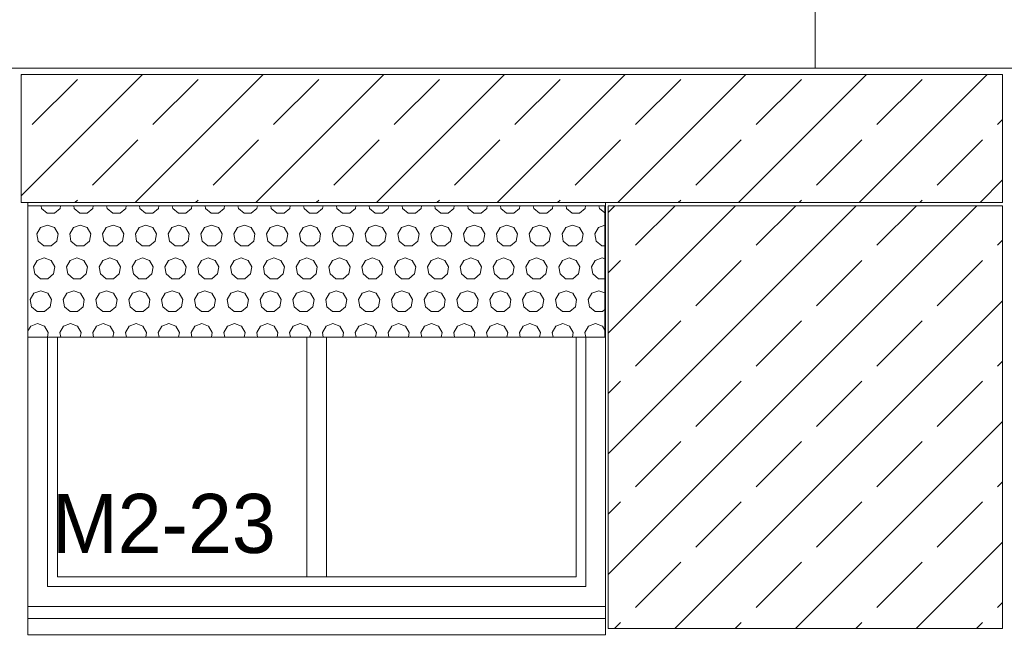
# Model space of a CAD drawing. Header units: millimetres. Extents: x 52659 to 1698020, y -10054 to 104697.
# Tile 30 of 256: x 147717 to 150717, y 13105 to 14965. Entities that reach past the tile are written whole.
import ezdxf

# ---------------------------------------------------------------- set-up
doc = ezdxf.new("R2010")
doc.units = ezdxf.units.MM
doc.header["$MEASUREMENT"] = 0
for name, color, linetype in [('02-04 BRISES SOLEILS CLAIRES', 7, 'Continuous'), ('02-04 CASSETTES CLAIRES', 7, 'Continuous'), ('02-04 Mur.Construction', 7, 'Continuous'), ('05-02 Cotation 200ème 100ème.Cotations', 7, 'Continuous'), ('06-05 Etiquette.Texte', 7, 'Continuous'), ('08-01 2D Dessin général.2D', 7, 'Continuous'), ('Fenêtres ARCHICAD', 7, 'Continuous')]:
    doc.layers.add(name, color=color, linetype=linetype)
doc.styles.add('STYLE_GENERE_3', font='ARIALN.TTF')
doc.dimstyles.new('STYLE_GENERE__1', dxfattribs={"dimtxt": 200, "dimasz": 95, "dimexe": 0.18, "dimexo": 100, "dimgap": 0, "dimtad": 0, "dimlfac": 0.001, "dimzin": 0, "dimdsep": 46, "dimtxsty": 'STYLE_GENERE_3', "dimblk": 'ARROWHEAD_6', "dimblk1": 'ARROWHEAD_6', "dimblk2": 'ARROWHEAD_6', "dimcen": 0.09, "dimclrd": 7, "dimclre": 7, "dimclrt": 7, "dimazin": 0, "dimtfac": 1, "dimtdec": 4, "dimtmove": 2, "dimatfit": 3, "dimfxl": 1, "dimtolj": 1, "dimtzin": 0, "dimarcsym": 0})
doc.dimstyles.new('STYLE_GENERE__2', dxfattribs={"dimtxt": 200, "dimasz": 95, "dimexe": 0.18, "dimexo": 100, "dimgap": 0, "dimtad": 0, "dimlfac": 0.001, "dimzin": 0, "dimdsep": 46, "dimtxsty": 'STYLE_GENERE_3', "dimblk": 'ARROWHEAD_6', "dimblk1": 'ARROWHEAD_6', "dimblk2": 'ARROWHEAD_6', "dimcen": 0.09, "dimclrd": 7, "dimclre": 7, "dimclrt": 7, "dimazin": 0, "dimtfac": 1, "dimtdec": 4, "dimtmove": 0, "dimatfit": 3, "dimfxl": 1, "dimtolj": 1, "dimtzin": 0, "dimarcsym": 0})

# ---------------------------------------------------------------- blocks, each defined once
blk = doc.blocks.new('Élément de coupe_205_1', base_point=(131932.7, 5158.1))
at = {"layer": '02-04 Mur.Construction', "color": 7, "linetype": 'Continuous', "lineweight": 9}
for p, q in [((147742.7, 13146), (147742.7, 14408.1)), ((149502.7, 14408.1), (149502.7, 13146))]:
    blk.add_line(p, q, dxfattribs=at)
blk = doc.blocks.new('Élément de coupe_233_1', base_point=(131932.7, 5158.1))
at = {"layer": 'Fenêtres ARCHICAD', "color": 7, "linetype": 'Continuous', "lineweight": 5}
for p, q in [((147802.7, 13998.1), (147802.7, 13238.1)), ((147832.7, 13268.1), (147832.7, 13998.1)), ((148592.7, 13998.1), (148592.7, 13268.1)), ((148652.7, 13268.1), (148652.7, 13998.1)), ((149412.7, 13998.1), (149412.7, 13268.1)), ((149442.7, 13238.1), (149442.7, 13998.1)), ((148607.7, 13268.1), (147832.7, 13268.1)), ((148637.7, 13268.1), (148607.7, 13268.1)), ((149412.7, 13268.1), (148637.7, 13268.1)), ((147802.7, 13238.1), (149442.7, 13238.1)), ((147742.7, 13178.1), (149502.7, 13178.1)), ((147742.7, 13140.9), (147742.7, 13146)), ((147742.7, 13090.8), (147742.7, 13140.9)), ((149502.7, 13140.9), (147742.7, 13140.9)), ((149502.7, 13140.9), (149502.7, 13146)), ((149502.7, 13090.8), (149502.7, 13140.9)), ((149502.7, 13090.8), (147742.7, 13090.8))]:
    blk.add_line(p, q, dxfattribs=at)
blk = doc.blocks.new('Élément de coupe_236_1', base_point=(131932.7, 5158.1))
at = {"layer": '02-04 Mur.Construction', "color": 7, "linetype": 'Continuous', "lineweight": 9}
blk.add_line((220582.7, 14818.1), (134892.7, 14818.1), dxfattribs=at)
blk = doc.blocks.new('*X314', base_point=(131932.7, 5158.1))
at = {"layer": '02-04 BRISES SOLEILS CLAIRES', "color": 7, "linetype": 'Continuous', "lineweight": 5}
for p, q in [((147782.5, 14398.2), (147783.8, 14390.6)), ((147783.8, 14390.6), (147801, 14376.2)), ((147801, 14376.2), (147823.3, 14376.2)), ((147823.3, 14376.2), (147840.5, 14390.6)), ((147840.5, 14390.6), (147841.8, 14398.2)), ((147882.5, 14398.2), (147883.8, 14390.6)), ((147883.8, 14390.6), (147901, 14376.2)), ((147901, 14376.2), (147923.3, 14376.2)), ((147923.3, 14376.2), (147940.5, 14390.6)), ((147940.5, 14390.6), (147941.8, 14398.2)), ((147982.5, 14398.2), (147983.8, 14390.6)), ((147983.8, 14390.6), (148001, 14376.2)), ((148001, 14376.2), (148023.3, 14376.2)), ((148023.3, 14376.2), (148040.5, 14390.6)), ((148040.5, 14390.6), (148041.8, 14398.2)), ((148082.5, 14398.2), (148083.8, 14390.6)), ((148083.8, 14390.6), (148101, 14376.2)), ((148101, 14376.2), (148123.3, 14376.2)), ((148123.3, 14376.2), (148140.5, 14390.6)), ((148140.5, 14390.6), (148141.8, 14398.2)), ((148182.5, 14398.2), (148183.8, 14390.6)), ((148183.8, 14390.6), (148201, 14376.2)), ((148201, 14376.2), (148223.3, 14376.2)), ((148223.3, 14376.2), (148240.5, 14390.6)), ((148240.5, 14390.6), (148241.8, 14398.2)), ((148282.5, 14398.2), (148283.8, 14390.6)), ((148283.8, 14390.6), (148301, 14376.2)), ((148301, 14376.2), (148323.3, 14376.2)), ((148323.3, 14376.2), (148340.5, 14390.6)), ((148340.5, 14390.6), (148341.8, 14398.2)), ((148382.5, 14398.2), (148383.8, 14390.6)), ((148383.8, 14390.6), (148401, 14376.2)), ((148401, 14376.2), (148423.3, 14376.2)), ((148423.3, 14376.2), (148440.5, 14390.6)), ((148440.5, 14390.6), (148441.8, 14398.2)), ((148482.5, 14398.2), (148483.8, 14390.6)), ((148483.8, 14390.6), (148501, 14376.2)), ((148501, 14376.2), (148523.3, 14376.2)), ((148523.3, 14376.2), (148540.5, 14390.6)), ((148540.5, 14390.6), (148541.8, 14398.2)), ((148582.5, 14398.2), (148583.8, 14390.6)), ((148583.8, 14390.6), (148601, 14376.2)), ((148601, 14376.2), (148623.3, 14376.2)), ((148623.3, 14376.2), (148640.5, 14390.6)), ((148640.5, 14390.6), (148641.8, 14398.2)), ((148682.5, 14398.2), (148683.8, 14390.6)), ((148683.8, 14390.6), (148701, 14376.2)), ((148701, 14376.2), (148723.3, 14376.2)), ((148723.3, 14376.2), (148740.5, 14390.6)), ((148740.5, 14390.6), (148741.8, 14398.2)), ((148782.5, 14398.2), (148783.8, 14390.6)), ((148783.8, 14390.6), (148801, 14376.2)), ((148801, 14376.2), (148823.3, 14376.2)), ((148823.3, 14376.2), (148840.5, 14390.6)), ((148840.5, 14390.6), (148841.8, 14398.2)), ((148882.5, 14398.2), (148883.8, 14390.6)), ((148883.8, 14390.6), (148901, 14376.2)), ((148901, 14376.2), (148923.3, 14376.2)), ((148923.3, 14376.2), (148940.5, 14390.6)), ((148940.5, 14390.6), (148941.8, 14398.2)), ((148982.5, 14398.2), (148983.8, 14390.6)), ((148983.8, 14390.6), (149001, 14376.2)), ((149001, 14376.2), (149023.3, 14376.2)), ((149023.3, 14376.2), (149040.5, 14390.6)), ((149040.5, 14390.6), (149041.8, 14398.2)), ((149082.5, 14398.2), (149083.8, 14390.6)), ((149083.8, 14390.6), (149101, 14376.2)), ((149101, 14376.2), (149123.3, 14376.2)), ((149123.3, 14376.2), (149140.5, 14390.6)), ((149140.5, 14390.6), (149141.8, 14398.2)), ((149182.5, 14398.2), (149183.8, 14390.6)), ((149183.8, 14390.6), (149201, 14376.2)), ((149201, 14376.2), (149223.3, 14376.2)), ((149223.3, 14376.2), (149240.5, 14390.6)), ((149240.5, 14390.6), (149241.8, 14398.2)), ((149282.5, 14398.2), (149283.8, 14390.6)), ((149283.8, 14390.6), (149301, 14376.2)), ((149301, 14376.2), (149323.3, 14376.2)), ((149323.3, 14376.2), (149340.5, 14390.6)), ((149340.5, 14390.6), (149341.8, 14398.2)), ((149382.5, 14398.2), (149383.8, 14390.6)), ((149383.8, 14390.6), (149401, 14376.2)), ((149401, 14376.2), (149423.3, 14376.2)), ((149423.3, 14376.2), (149440.5, 14390.6)), ((149440.5, 14390.6), (149441.8, 14398.2)), ((149482.5, 14398.2), (149483.8, 14390.6)), ((149483.8, 14390.6), (149500.6, 14376.5)), ((147781.1, 14332), (147769.9, 14312.6)), ((147769.9, 14312.6), (147773.8, 14290.6)), ((147802.1, 14339.6), (147781.1, 14332)), ((147823.2, 14332), (147802.1, 14339.6)), ((147834.4, 14312.6), (147823.2, 14332)), ((147830.5, 14290.6), (147834.4, 14312.6)), ((147881.1, 14332), (147869.9, 14312.6)), ((147869.9, 14312.6), (147873.8, 14290.6)), ((147902.1, 14339.6), (147881.1, 14332)), ((147923.2, 14332), (147902.1, 14339.6)), ((147934.4, 14312.6), (147923.2, 14332)), ((147930.5, 14290.6), (147934.4, 14312.6)), ((147981.1, 14332), (147969.9, 14312.6)), ((147969.9, 14312.6), (147973.8, 14290.6)), ((148002.1, 14339.6), (147981.1, 14332)), ((148023.2, 14332), (148002.1, 14339.6)), ((148034.4, 14312.6), (148023.2, 14332)), ((148030.5, 14290.6), (148034.4, 14312.6)), ((148081.1, 14332), (148069.9, 14312.6)), ((148069.9, 14312.6), (148073.8, 14290.6)), ((148102.1, 14339.6), (148081.1, 14332)), ((148123.2, 14332), (148102.1, 14339.6)), ((148134.4, 14312.6), (148123.2, 14332)), ((148130.5, 14290.6), (148134.4, 14312.6)), ((148181.1, 14332), (148169.9, 14312.6)), ((148169.9, 14312.6), (148173.8, 14290.6)), ((148202.1, 14339.6), (148181.1, 14332)), ((148223.2, 14332), (148202.1, 14339.6)), ((148234.4, 14312.6), (148223.2, 14332)), ((148230.5, 14290.6), (148234.4, 14312.6)), ((148281.1, 14332), (148269.9, 14312.6)), ((148269.9, 14312.6), (148273.8, 14290.6)), ((148302.1, 14339.6), (148281.1, 14332)), ((148323.2, 14332), (148302.1, 14339.6)), ((148334.4, 14312.6), (148323.2, 14332)), ((148330.5, 14290.6), (148334.4, 14312.6)), ((148381.1, 14332), (148369.9, 14312.6)), ((148369.9, 14312.6), (148373.8, 14290.6)), ((148402.1, 14339.6), (148381.1, 14332)), ((148423.2, 14332), (148402.1, 14339.6)), ((148434.4, 14312.6), (148423.2, 14332)), ((148430.5, 14290.6), (148434.4, 14312.6)), ((148481.1, 14332), (148469.9, 14312.6)), ((148469.9, 14312.6), (148473.8, 14290.6)), ((148502.1, 14339.6), (148481.1, 14332)), ((148523.2, 14332), (148502.1, 14339.6)), ((148534.4, 14312.6), (148523.2, 14332)), ((148530.5, 14290.6), (148534.4, 14312.6)), ((148581.1, 14332), (148569.9, 14312.6)), ((148569.9, 14312.6), (148573.8, 14290.6)), ((148602.1, 14339.6), (148581.1, 14332)), ((148623.2, 14332), (148602.1, 14339.6)), ((148634.4, 14312.6), (148623.2, 14332)), ((148630.5, 14290.6), (148634.4, 14312.6)), ((148681.1, 14332), (148669.9, 14312.6)), ((148669.9, 14312.6), (148673.8, 14290.6)), ((148702.1, 14339.6), (148681.1, 14332)), ((148723.2, 14332), (148702.1, 14339.6)), ((148734.4, 14312.6), (148723.2, 14332)), ((148730.5, 14290.6), (148734.4, 14312.6)), ((148781.1, 14332), (148769.9, 14312.6)), ((148769.9, 14312.6), (148773.8, 14290.6)), ((148802.1, 14339.6), (148781.1, 14332)), ((148823.2, 14332), (148802.1, 14339.6)), ((148834.4, 14312.6), (148823.2, 14332)), ((148830.5, 14290.6), (148834.4, 14312.6)), ((148881.1, 14332), (148869.9, 14312.6)), ((148869.9, 14312.6), (148873.8, 14290.6)), ((148902.1, 14339.6), (148881.1, 14332)), ((148923.2, 14332), (148902.1, 14339.6)), ((148934.4, 14312.6), (148923.2, 14332)), ((148930.5, 14290.6), (148934.4, 14312.6)), ((148981.1, 14332), (148969.9, 14312.6)), ((148969.9, 14312.6), (148973.8, 14290.6)), ((149002.1, 14339.6), (148981.1, 14332)), ((149023.2, 14332), (149002.1, 14339.6)), ((149034.4, 14312.6), (149023.2, 14332)), ((149030.5, 14290.6), (149034.4, 14312.6)), ((149081.1, 14332), (149069.9, 14312.6)), ((149069.9, 14312.6), (149073.8, 14290.6)), ((149102.1, 14339.6), (149081.1, 14332)), ((149123.2, 14332), (149102.1, 14339.6)), ((149134.4, 14312.6), (149123.2, 14332)), ((149130.5, 14290.6), (149134.4, 14312.6)), ((149181.1, 14332), (149169.9, 14312.6)), ((149169.9, 14312.6), (149173.8, 14290.6)), ((149202.1, 14339.6), (149181.1, 14332)), ((149223.2, 14332), (149202.1, 14339.6)), ((149234.4, 14312.6), (149223.2, 14332)), ((149230.5, 14290.6), (149234.4, 14312.6)), ((149281.1, 14332), (149269.9, 14312.6)), ((149269.9, 14312.6), (149273.8, 14290.6)), ((149302.1, 14339.6), (149281.1, 14332)), ((149323.2, 14332), (149302.1, 14339.6)), ((149334.4, 14312.6), (149323.2, 14332)), ((149330.5, 14290.6), (149334.4, 14312.6)), ((149381.1, 14332), (149369.9, 14312.6)), ((149369.9, 14312.6), (149373.8, 14290.6)), ((149402.1, 14339.6), (149381.1, 14332)), ((149423.2, 14332), (149402.1, 14339.6)), ((149434.4, 14312.6), (149423.2, 14332)), ((149430.5, 14290.6), (149434.4, 14312.6)), ((149481.1, 14332), (149469.9, 14312.6)), ((149469.9, 14312.6), (149473.8, 14290.6)), ((149500.6, 14339), (149481.1, 14332)), ((147773.8, 14290.6), (147791, 14276.2)), ((147813.3, 14276.2), (147830.5, 14290.6)), ((147873.8, 14290.6), (147891, 14276.2)), ((147913.3, 14276.2), (147930.5, 14290.6)), ((147973.8, 14290.6), (147991, 14276.2)), ((148013.3, 14276.2), (148030.5, 14290.6)), ((148073.8, 14290.6), (148091, 14276.2)), ((148113.3, 14276.2), (148130.5, 14290.6)), ((148173.8, 14290.6), (148191, 14276.2)), ((148213.3, 14276.2), (148230.5, 14290.6)), ((148273.8, 14290.6), (148291, 14276.2)), ((148313.3, 14276.2), (148330.5, 14290.6)), ((148373.8, 14290.6), (148391, 14276.2)), ((148413.3, 14276.2), (148430.5, 14290.6)), ((148473.8, 14290.6), (148491, 14276.2)), ((148513.3, 14276.2), (148530.5, 14290.6)), ((148573.8, 14290.6), (148591, 14276.2)), ((148613.3, 14276.2), (148630.5, 14290.6)), ((148673.8, 14290.6), (148691, 14276.2)), ((148713.3, 14276.2), (148730.5, 14290.6)), ((148773.8, 14290.6), (148791, 14276.2)), ((148813.3, 14276.2), (148830.5, 14290.6)), ((148873.8, 14290.6), (148891, 14276.2)), ((148913.3, 14276.2), (148930.5, 14290.6)), ((148973.8, 14290.6), (148991, 14276.2)), ((149013.3, 14276.2), (149030.5, 14290.6)), ((149073.8, 14290.6), (149091, 14276.2)), ((149113.3, 14276.2), (149130.5, 14290.6)), ((149173.8, 14290.6), (149191, 14276.2)), ((149213.3, 14276.2), (149230.5, 14290.6)), ((149273.8, 14290.6), (149291, 14276.2)), ((149313.3, 14276.2), (149330.5, 14290.6)), ((149373.8, 14290.6), (149391, 14276.2)), ((149413.3, 14276.2), (149430.5, 14290.6)), ((149473.8, 14290.6), (149491, 14276.2)), ((147791, 14276.2), (147813.3, 14276.2)), ((147891, 14276.2), (147913.3, 14276.2)), ((147991, 14276.2), (148013.3, 14276.2)), ((148091, 14276.2), (148113.3, 14276.2)), ((148191, 14276.2), (148213.3, 14276.2)), ((148291, 14276.2), (148313.3, 14276.2)), ((148391, 14276.2), (148413.3, 14276.2)), ((148491, 14276.2), (148513.3, 14276.2)), ((148591, 14276.2), (148613.3, 14276.2)), ((148691, 14276.2), (148713.3, 14276.2)), ((148791, 14276.2), (148813.3, 14276.2)), ((148891, 14276.2), (148913.3, 14276.2)), ((148991, 14276.2), (149013.3, 14276.2)), ((149091, 14276.2), (149113.3, 14276.2)), ((149191, 14276.2), (149213.3, 14276.2)), ((149291, 14276.2), (149313.3, 14276.2)), ((149391, 14276.2), (149413.3, 14276.2)), ((149491, 14276.2), (149500.6, 14276.2)), ((147771.1, 14232), (147759.9, 14212.6)), ((147792.1, 14239.6), (147771.1, 14232)), ((147813.2, 14232), (147792.1, 14239.6)), ((147824.4, 14212.6), (147813.2, 14232)), ((147871.1, 14232), (147859.9, 14212.6)), ((147892.1, 14239.6), (147871.1, 14232)), ((147913.2, 14232), (147892.1, 14239.6)), ((147924.4, 14212.6), (147913.2, 14232)), ((147971.1, 14232), (147959.9, 14212.6)), ((147992.1, 14239.6), (147971.1, 14232)), ((148013.2, 14232), (147992.1, 14239.6)), ((148024.4, 14212.6), (148013.2, 14232)), ((148071.1, 14232), (148059.9, 14212.6)), ((148092.1, 14239.6), (148071.1, 14232)), ((148113.2, 14232), (148092.1, 14239.6)), ((148124.4, 14212.6), (148113.2, 14232)), ((148171.1, 14232), (148159.9, 14212.6)), ((148192.1, 14239.6), (148171.1, 14232)), ((148213.2, 14232), (148192.1, 14239.6)), ((148224.4, 14212.6), (148213.2, 14232)), ((148271.1, 14232), (148259.9, 14212.6)), ((148292.1, 14239.6), (148271.1, 14232)), ((148313.2, 14232), (148292.1, 14239.6)), ((148324.4, 14212.6), (148313.2, 14232)), ((148371.1, 14232), (148359.9, 14212.6)), ((148392.1, 14239.6), (148371.1, 14232)), ((148413.2, 14232), (148392.1, 14239.6)), ((148424.4, 14212.6), (148413.2, 14232)), ((148471.1, 14232), (148459.9, 14212.6)), ((148492.1, 14239.6), (148471.1, 14232)), ((148513.2, 14232), (148492.1, 14239.6)), ((148524.4, 14212.6), (148513.2, 14232)), ((148571.1, 14232), (148559.9, 14212.6)), ((148592.1, 14239.6), (148571.1, 14232)), ((148613.2, 14232), (148592.1, 14239.6)), ((148624.4, 14212.6), (148613.2, 14232)), ((148671.1, 14232), (148659.9, 14212.6)), ((148692.1, 14239.6), (148671.1, 14232)), ((148713.2, 14232), (148692.1, 14239.6)), ((148724.4, 14212.6), (148713.2, 14232)), ((148771.1, 14232), (148759.9, 14212.6)), ((148792.1, 14239.6), (148771.1, 14232)), ((148813.2, 14232), (148792.1, 14239.6)), ((148824.4, 14212.6), (148813.2, 14232)), ((148871.1, 14232), (148859.9, 14212.6)), ((148892.1, 14239.6), (148871.1, 14232)), ((148913.2, 14232), (148892.1, 14239.6)), ((148924.4, 14212.6), (148913.2, 14232)), ((148971.1, 14232), (148959.9, 14212.6)), ((148992.1, 14239.6), (148971.1, 14232)), ((149013.2, 14232), (148992.1, 14239.6)), ((149024.4, 14212.6), (149013.2, 14232)), ((149071.1, 14232), (149059.9, 14212.6)), ((149092.1, 14239.6), (149071.1, 14232)), ((149113.2, 14232), (149092.1, 14239.6)), ((149124.4, 14212.6), (149113.2, 14232)), ((149171.1, 14232), (149159.9, 14212.6)), ((149192.1, 14239.6), (149171.1, 14232)), ((149213.2, 14232), (149192.1, 14239.6)), ((149224.4, 14212.6), (149213.2, 14232)), ((149271.1, 14232), (149259.9, 14212.6)), ((149292.1, 14239.6), (149271.1, 14232)), ((149313.2, 14232), (149292.1, 14239.6)), ((149324.4, 14212.6), (149313.2, 14232)), ((149371.1, 14232), (149359.9, 14212.6)), ((149392.1, 14239.6), (149371.1, 14232)), ((149413.2, 14232), (149392.1, 14239.6)), ((149424.4, 14212.6), (149413.2, 14232)), ((149471.1, 14232), (149459.9, 14212.6)), ((149492.1, 14239.6), (149471.1, 14232)), ((149500.6, 14236.5), (149492.1, 14239.6)), ((147759.9, 14212.6), (147763.8, 14190.6)), ((147763.8, 14190.6), (147781, 14176.2)), ((147803.3, 14176.2), (147820.5, 14190.6)), ((147820.5, 14190.6), (147824.4, 14212.6)), ((147859.9, 14212.6), (147863.8, 14190.6)), ((147863.8, 14190.6), (147881, 14176.2)), ((147903.3, 14176.2), (147920.5, 14190.6)), ((147920.5, 14190.6), (147924.4, 14212.6)), ((147959.9, 14212.6), (147963.8, 14190.6)), ((147963.8, 14190.6), (147981, 14176.2)), ((148003.3, 14176.2), (148020.5, 14190.6)), ((148020.5, 14190.6), (148024.4, 14212.6)), ((148059.9, 14212.6), (148063.8, 14190.6)), ((148063.8, 14190.6), (148081, 14176.2)), ((148103.3, 14176.2), (148120.5, 14190.6)), ((148120.5, 14190.6), (148124.4, 14212.6)), ((148159.9, 14212.6), (148163.8, 14190.6)), ((148163.8, 14190.6), (148181, 14176.2)), ((148203.3, 14176.2), (148220.5, 14190.6)), ((148220.5, 14190.6), (148224.4, 14212.6)), ((148259.9, 14212.6), (148263.8, 14190.6)), ((148263.8, 14190.6), (148281, 14176.2)), ((148303.3, 14176.2), (148320.5, 14190.6)), ((148320.5, 14190.6), (148324.4, 14212.6)), ((148359.9, 14212.6), (148363.8, 14190.6)), ((148363.8, 14190.6), (148381, 14176.2)), ((148403.3, 14176.2), (148420.5, 14190.6)), ((148420.5, 14190.6), (148424.4, 14212.6)), ((148459.9, 14212.6), (148463.8, 14190.6)), ((148463.8, 14190.6), (148481, 14176.2)), ((148503.3, 14176.2), (148520.5, 14190.6)), ((148520.5, 14190.6), (148524.4, 14212.6)), ((148559.9, 14212.6), (148563.8, 14190.6)), ((148563.8, 14190.6), (148581, 14176.2)), ((148603.3, 14176.2), (148620.5, 14190.6)), ((148620.5, 14190.6), (148624.4, 14212.6)), ((148659.9, 14212.6), (148663.8, 14190.6)), ((148663.8, 14190.6), (148681, 14176.2)), ((148703.3, 14176.2), (148720.5, 14190.6)), ((148720.5, 14190.6), (148724.4, 14212.6)), ((148759.9, 14212.6), (148763.8, 14190.6)), ((148763.8, 14190.6), (148781, 14176.2)), ((148803.3, 14176.2), (148820.5, 14190.6)), ((148820.5, 14190.6), (148824.4, 14212.6)), ((148859.9, 14212.6), (148863.8, 14190.6)), ((148863.8, 14190.6), (148881, 14176.2)), ((148903.3, 14176.2), (148920.5, 14190.6)), ((148920.5, 14190.6), (148924.4, 14212.6)), ((148959.9, 14212.6), (148963.8, 14190.6)), ((148963.8, 14190.6), (148981, 14176.2)), ((149003.3, 14176.2), (149020.5, 14190.6)), ((149020.5, 14190.6), (149024.4, 14212.6)), ((149059.9, 14212.6), (149063.8, 14190.6)), ((149063.8, 14190.6), (149081, 14176.2)), ((149103.3, 14176.2), (149120.5, 14190.6)), ((149120.5, 14190.6), (149124.4, 14212.6)), ((149159.9, 14212.6), (149163.8, 14190.6)), ((149163.8, 14190.6), (149181, 14176.2)), ((149203.3, 14176.2), (149220.5, 14190.6)), ((149220.5, 14190.6), (149224.4, 14212.6)), ((149259.9, 14212.6), (149263.8, 14190.6)), ((149263.8, 14190.6), (149281, 14176.2)), ((149303.3, 14176.2), (149320.5, 14190.6)), ((149320.5, 14190.6), (149324.4, 14212.6)), ((149359.9, 14212.6), (149363.8, 14190.6)), ((149363.8, 14190.6), (149381, 14176.2)), ((149403.3, 14176.2), (149420.5, 14190.6)), ((149420.5, 14190.6), (149424.4, 14212.6)), ((149459.9, 14212.6), (149463.8, 14190.6)), ((149463.8, 14190.6), (149481, 14176.2)), ((147781, 14176.2), (147803.3, 14176.2)), ((147881, 14176.2), (147903.3, 14176.2)), ((147981, 14176.2), (148003.3, 14176.2)), ((148081, 14176.2), (148103.3, 14176.2)), ((148181, 14176.2), (148203.3, 14176.2)), ((148281, 14176.2), (148303.3, 14176.2)), ((148381, 14176.2), (148403.3, 14176.2)), ((148481, 14176.2), (148503.3, 14176.2)), ((148581, 14176.2), (148603.3, 14176.2)), ((148681, 14176.2), (148703.3, 14176.2)), ((148781, 14176.2), (148803.3, 14176.2)), ((148881, 14176.2), (148903.3, 14176.2)), ((148981, 14176.2), (149003.3, 14176.2)), ((149081, 14176.2), (149103.3, 14176.2)), ((149181, 14176.2), (149203.3, 14176.2)), ((149281, 14176.2), (149303.3, 14176.2)), ((149381, 14176.2), (149403.3, 14176.2)), ((149481, 14176.2), (149500.6, 14176.2)), ((147761.1, 14132), (147749.9, 14112.6)), ((147782.1, 14139.6), (147761.1, 14132)), ((147803.2, 14132), (147782.1, 14139.6)), ((147814.4, 14112.6), (147803.2, 14132)), ((147861.1, 14132), (147849.9, 14112.6)), ((147882.1, 14139.6), (147861.1, 14132)), ((147903.2, 14132), (147882.1, 14139.6)), ((147914.4, 14112.6), (147903.2, 14132)), ((147961.1, 14132), (147949.9, 14112.6)), ((147982.1, 14139.6), (147961.1, 14132)), ((148003.2, 14132), (147982.1, 14139.6)), ((148014.4, 14112.6), (148003.2, 14132)), ((148061.1, 14132), (148049.9, 14112.6)), ((148082.1, 14139.6), (148061.1, 14132)), ((148103.2, 14132), (148082.1, 14139.6)), ((148114.4, 14112.6), (148103.2, 14132)), ((148161.1, 14132), (148149.9, 14112.6)), ((148182.1, 14139.6), (148161.1, 14132)), ((148203.2, 14132), (148182.1, 14139.6)), ((148214.4, 14112.6), (148203.2, 14132)), ((148261.1, 14132), (148249.9, 14112.6)), ((148282.1, 14139.6), (148261.1, 14132)), ((148303.2, 14132), (148282.1, 14139.6)), ((148314.4, 14112.6), (148303.2, 14132)), ((148361.1, 14132), (148349.9, 14112.6)), ((148382.1, 14139.6), (148361.1, 14132)), ((148403.2, 14132), (148382.1, 14139.6)), ((148414.4, 14112.6), (148403.2, 14132)), ((148461.1, 14132), (148449.9, 14112.6)), ((148482.1, 14139.6), (148461.1, 14132)), ((148503.2, 14132), (148482.1, 14139.6)), ((148514.4, 14112.6), (148503.2, 14132)), ((148561.1, 14132), (148549.9, 14112.6)), ((148582.1, 14139.6), (148561.1, 14132)), ((148603.2, 14132), (148582.1, 14139.6)), ((148614.4, 14112.6), (148603.2, 14132)), ((148661.1, 14132), (148649.9, 14112.6)), ((148682.1, 14139.6), (148661.1, 14132)), ((148703.2, 14132), (148682.1, 14139.6)), ((148714.4, 14112.6), (148703.2, 14132)), ((148761.1, 14132), (148749.9, 14112.6)), ((148782.1, 14139.6), (148761.1, 14132)), ((148803.2, 14132), (148782.1, 14139.6)), ((148814.4, 14112.6), (148803.2, 14132)), ((148861.1, 14132), (148849.9, 14112.6)), ((148882.1, 14139.6), (148861.1, 14132)), ((148903.2, 14132), (148882.1, 14139.6)), ((148914.4, 14112.6), (148903.2, 14132)), ((148961.1, 14132), (148949.9, 14112.6)), ((148982.1, 14139.6), (148961.1, 14132)), ((149003.2, 14132), (148982.1, 14139.6)), ((149014.4, 14112.6), (149003.2, 14132)), ((149061.1, 14132), (149049.9, 14112.6)), ((149082.1, 14139.6), (149061.1, 14132)), ((149103.2, 14132), (149082.1, 14139.6)), ((149114.4, 14112.6), (149103.2, 14132)), ((149161.1, 14132), (149149.9, 14112.6)), ((149182.1, 14139.6), (149161.1, 14132)), ((149203.2, 14132), (149182.1, 14139.6)), ((149214.4, 14112.6), (149203.2, 14132)), ((149261.1, 14132), (149249.9, 14112.6)), ((149282.1, 14139.6), (149261.1, 14132)), ((149303.2, 14132), (149282.1, 14139.6)), ((149314.4, 14112.6), (149303.2, 14132)), ((149361.1, 14132), (149349.9, 14112.6)), ((149382.1, 14139.6), (149361.1, 14132)), ((149403.2, 14132), (149382.1, 14139.6)), ((149414.4, 14112.6), (149403.2, 14132)), ((149461.1, 14132), (149449.9, 14112.6)), ((149482.1, 14139.6), (149461.1, 14132)), ((149500.6, 14132.9), (149482.1, 14139.6)), ((147749.9, 14112.6), (147753.8, 14090.6)), ((147810.5, 14090.6), (147814.4, 14112.6)), ((147849.9, 14112.6), (147853.8, 14090.6)), ((147910.5, 14090.6), (147914.4, 14112.6)), ((147949.9, 14112.6), (147953.8, 14090.6)), ((148010.5, 14090.6), (148014.4, 14112.6)), ((148049.9, 14112.6), (148053.8, 14090.6)), ((148110.5, 14090.6), (148114.4, 14112.6)), ((148149.9, 14112.6), (148153.8, 14090.6)), ((148210.5, 14090.6), (148214.4, 14112.6)), ((148249.9, 14112.6), (148253.8, 14090.6)), ((148310.5, 14090.6), (148314.4, 14112.6)), ((148349.9, 14112.6), (148353.8, 14090.6)), ((148410.5, 14090.6), (148414.4, 14112.6)), ((148449.9, 14112.6), (148453.8, 14090.6)), ((148510.5, 14090.6), (148514.4, 14112.6)), ((148549.9, 14112.6), (148553.8, 14090.6)), ((148610.5, 14090.6), (148614.4, 14112.6)), ((148649.9, 14112.6), (148653.8, 14090.6)), ((148710.5, 14090.6), (148714.4, 14112.6)), ((148749.9, 14112.6), (148753.8, 14090.6)), ((148810.5, 14090.6), (148814.4, 14112.6)), ((148849.9, 14112.6), (148853.8, 14090.6)), ((148910.5, 14090.6), (148914.4, 14112.6)), ((148949.9, 14112.6), (148953.8, 14090.6)), ((149010.5, 14090.6), (149014.4, 14112.6)), ((149049.9, 14112.6), (149053.8, 14090.6)), ((149110.5, 14090.6), (149114.4, 14112.6)), ((149149.9, 14112.6), (149153.8, 14090.6)), ((149210.5, 14090.6), (149214.4, 14112.6)), ((149249.9, 14112.6), (149253.8, 14090.6)), ((149310.5, 14090.6), (149314.4, 14112.6)), ((149349.9, 14112.6), (149353.8, 14090.6)), ((149410.5, 14090.6), (149414.4, 14112.6)), ((149449.9, 14112.6), (149453.8, 14090.6)), ((147753.8, 14090.6), (147771, 14076.2)), ((147771, 14076.2), (147793.3, 14076.2)), ((147793.3, 14076.2), (147810.5, 14090.6)), ((147853.8, 14090.6), (147871, 14076.2)), ((147871, 14076.2), (147893.3, 14076.2)), ((147893.3, 14076.2), (147910.5, 14090.6)), ((147953.8, 14090.6), (147971, 14076.2)), ((147971, 14076.2), (147993.3, 14076.2)), ((147993.3, 14076.2), (148010.5, 14090.6)), ((148053.8, 14090.6), (148071, 14076.2)), ((148071, 14076.2), (148093.3, 14076.2)), ((148093.3, 14076.2), (148110.5, 14090.6)), ((148153.8, 14090.6), (148171, 14076.2)), ((148171, 14076.2), (148193.3, 14076.2)), ((148193.3, 14076.2), (148210.5, 14090.6)), ((148253.8, 14090.6), (148271, 14076.2)), ((148271, 14076.2), (148293.3, 14076.2)), ((148293.3, 14076.2), (148310.5, 14090.6)), ((148353.8, 14090.6), (148371, 14076.2)), ((148371, 14076.2), (148393.3, 14076.2)), ((148393.3, 14076.2), (148410.5, 14090.6)), ((148453.8, 14090.6), (148471, 14076.2)), ((148471, 14076.2), (148493.3, 14076.2)), ((148493.3, 14076.2), (148510.5, 14090.6)), ((148553.8, 14090.6), (148571, 14076.2)), ((148571, 14076.2), (148593.3, 14076.2)), ((148593.3, 14076.2), (148610.5, 14090.6)), ((148653.8, 14090.6), (148671, 14076.2)), ((148671, 14076.2), (148693.3, 14076.2)), ((148693.3, 14076.2), (148710.5, 14090.6)), ((148753.8, 14090.6), (148771, 14076.2)), ((148771, 14076.2), (148793.3, 14076.2)), ((148793.3, 14076.2), (148810.5, 14090.6)), ((148853.8, 14090.6), (148871, 14076.2)), ((148871, 14076.2), (148893.3, 14076.2)), ((148893.3, 14076.2), (148910.5, 14090.6)), ((148953.8, 14090.6), (148971, 14076.2)), ((148971, 14076.2), (148993.3, 14076.2)), ((148993.3, 14076.2), (149010.5, 14090.6)), ((149053.8, 14090.6), (149071, 14076.2)), ((149071, 14076.2), (149093.3, 14076.2)), ((149093.3, 14076.2), (149110.5, 14090.6)), ((149153.8, 14090.6), (149171, 14076.2)), ((149171, 14076.2), (149193.3, 14076.2)), ((149193.3, 14076.2), (149210.5, 14090.6)), ((149253.8, 14090.6), (149271, 14076.2)), ((149271, 14076.2), (149293.3, 14076.2)), ((149293.3, 14076.2), (149310.5, 14090.6)), ((149353.8, 14090.6), (149371, 14076.2)), ((149371, 14076.2), (149393.3, 14076.2)), ((149393.3, 14076.2), (149410.5, 14090.6)), ((149453.8, 14090.6), (149471, 14076.2)), ((149471, 14076.2), (149493.3, 14076.2)), ((149493.3, 14076.2), (149500.6, 14082.2)), ((147751.1, 14032), (147742.7, 14017.4)), ((147772.1, 14039.6), (147751.1, 14032)), ((147793.2, 14032), (147772.1, 14039.6)), ((147804.4, 14012.6), (147793.2, 14032)), ((147801.8, 13998.1), (147804.4, 14012.6)), ((147851.1, 14032), (147839.9, 14012.6)), ((147839.9, 14012.6), (147842.5, 13998.1)), ((147872.1, 14039.6), (147851.1, 14032)), ((147893.2, 14032), (147872.1, 14039.6)), ((147904.4, 14012.6), (147893.2, 14032)), ((147901.8, 13998.1), (147904.4, 14012.6)), ((147951.1, 14032), (147939.9, 14012.6)), ((147939.9, 14012.6), (147942.5, 13998.1)), ((147972.1, 14039.6), (147951.1, 14032)), ((147993.2, 14032), (147972.1, 14039.6)), ((148004.4, 14012.6), (147993.2, 14032)), ((148001.8, 13998.1), (148004.4, 14012.6)), ((148051.1, 14032), (148039.9, 14012.6)), ((148039.9, 14012.6), (148042.5, 13998.1)), ((148072.1, 14039.6), (148051.1, 14032)), ((148093.2, 14032), (148072.1, 14039.6)), ((148104.4, 14012.6), (148093.2, 14032)), ((148101.8, 13998.1), (148104.4, 14012.6)), ((148151.1, 14032), (148139.9, 14012.6)), ((148139.9, 14012.6), (148142.5, 13998.1)), ((148172.1, 14039.6), (148151.1, 14032)), ((148193.2, 14032), (148172.1, 14039.6)), ((148204.4, 14012.6), (148193.2, 14032)), ((148201.8, 13998.1), (148204.4, 14012.6)), ((148251.1, 14032), (148239.9, 14012.6)), ((148239.9, 14012.6), (148242.5, 13998.1)), ((148272.1, 14039.6), (148251.1, 14032)), ((148293.2, 14032), (148272.1, 14039.6)), ((148304.4, 14012.6), (148293.2, 14032)), ((148301.8, 13998.1), (148304.4, 14012.6)), ((148351.1, 14032), (148339.9, 14012.6)), ((148339.9, 14012.6), (148342.5, 13998.1)), ((148372.1, 14039.6), (148351.1, 14032)), ((148393.2, 14032), (148372.1, 14039.6)), ((148404.4, 14012.6), (148393.2, 14032)), ((148401.8, 13998.1), (148404.4, 14012.6)), ((148451.1, 14032), (148439.9, 14012.6)), ((148439.9, 14012.6), (148442.5, 13998.1)), ((148472.1, 14039.6), (148451.1, 14032)), ((148493.2, 14032), (148472.1, 14039.6)), ((148504.4, 14012.6), (148493.2, 14032)), ((148501.8, 13998.1), (148504.4, 14012.6)), ((148551.1, 14032), (148539.9, 14012.6)), ((148539.9, 14012.6), (148542.5, 13998.1)), ((148572.1, 14039.6), (148551.1, 14032)), ((148593.2, 14032), (148572.1, 14039.6)), ((148604.4, 14012.6), (148593.2, 14032)), ((148601.8, 13998.1), (148604.4, 14012.6)), ((148651.1, 14032), (148639.9, 14012.6)), ((148639.9, 14012.6), (148642.5, 13998.1)), ((148672.1, 14039.6), (148651.1, 14032)), ((148693.2, 14032), (148672.1, 14039.6)), ((148704.4, 14012.6), (148693.2, 14032)), ((148701.8, 13998.1), (148704.4, 14012.6)), ((148751.1, 14032), (148739.9, 14012.6)), ((148739.9, 14012.6), (148742.5, 13998.1)), ((148772.1, 14039.6), (148751.1, 14032)), ((148793.2, 14032), (148772.1, 14039.6)), ((148804.4, 14012.6), (148793.2, 14032)), ((148801.8, 13998.1), (148804.4, 14012.6)), ((148851.1, 14032), (148839.9, 14012.6)), ((148839.9, 14012.6), (148842.5, 13998.1)), ((148872.1, 14039.6), (148851.1, 14032)), ((148893.2, 14032), (148872.1, 14039.6)), ((148904.4, 14012.6), (148893.2, 14032)), ((148901.8, 13998.1), (148904.4, 14012.6)), ((148951.1, 14032), (148939.9, 14012.6)), ((148939.9, 14012.6), (148942.5, 13998.1)), ((148972.1, 14039.6), (148951.1, 14032)), ((148993.2, 14032), (148972.1, 14039.6)), ((149004.4, 14012.6), (148993.2, 14032)), ((149001.8, 13998.1), (149004.4, 14012.6)), ((149051.1, 14032), (149039.9, 14012.6)), ((149039.9, 14012.6), (149042.5, 13998.1)), ((149072.1, 14039.6), (149051.1, 14032)), ((149093.2, 14032), (149072.1, 14039.6)), ((149104.4, 14012.6), (149093.2, 14032)), ((149101.8, 13998.1), (149104.4, 14012.6)), ((149151.1, 14032), (149139.9, 14012.6)), ((149139.9, 14012.6), (149142.5, 13998.1)), ((149172.1, 14039.6), (149151.1, 14032)), ((149193.2, 14032), (149172.1, 14039.6)), ((149204.4, 14012.6), (149193.2, 14032)), ((149201.8, 13998.1), (149204.4, 14012.6)), ((149251.1, 14032), (149239.9, 14012.6)), ((149239.9, 14012.6), (149242.5, 13998.1)), ((149272.1, 14039.6), (149251.1, 14032)), ((149293.2, 14032), (149272.1, 14039.6)), ((149304.4, 14012.6), (149293.2, 14032)), ((149301.8, 13998.1), (149304.4, 14012.6)), ((149351.1, 14032), (149339.9, 14012.6)), ((149339.9, 14012.6), (149342.5, 13998.1)), ((149372.1, 14039.6), (149351.1, 14032)), ((149393.2, 14032), (149372.1, 14039.6)), ((149404.4, 14012.6), (149393.2, 14032)), ((149401.8, 13998.1), (149404.4, 14012.6)), ((149451.1, 14032), (149439.9, 14012.6)), ((149439.9, 14012.6), (149442.5, 13998.1)), ((149472.1, 14039.6), (149451.1, 14032)), ((149493.2, 14032), (149472.1, 14039.6)), ((149500.6, 14019.1), (149493.2, 14032))]:
    blk.add_line(p, q, dxfattribs=at)
blk = doc.blocks.new('Élément de coupe_306_1', base_point=(131932.7, 5158.1))
at = {"layer": '02-04 BRISES SOLEILS CLAIRES', "color": 7, "linetype": 'Continuous', "lineweight": 9}
for p, q in [((149500.6, 14398.2), (147742.7, 14398.2)), ((149500.6, 13998.1), (149500.6, 14398.2)), ((147742.7, 13998.1), (149500.6, 13998.1))]:
    blk.add_line(p, q, dxfattribs=at)
at = {"layer": '02-04 BRISES SOLEILS CLAIRES', "lineweight": 0}
blk.add_blockref('*X314', (131932.7, 5158.1), dxfattribs=at)
blk = doc.blocks.new('Élément de coupe_376_1', base_point=(131932.7, 5158.1))
at = {"layer": '02-04 CASSETTES CLAIRES', "color": 7, "linetype": 'Continuous', "lineweight": 9}
for p, q in [((147722.5, 14428.6), (148092, 14798.1)), ((147722.5, 14796.3), (147724.3, 14798.1)), ((147722.5, 14798.1), (147722.5, 14408.1)), ((150712.5, 14798.1), (147722.5, 14798.1)), ((148069.7, 14408.1), (148459.7, 14798.1)), ((148437.4, 14408.1), (148827.4, 14798.1)), ((148805, 14408.1), (149195, 14798.1)), ((149172.7, 14408.1), (149562.7, 14798.1)), ((149540.4, 14408.1), (149930.4, 14798.1)), ((149908.1, 14408.1), (150298.1, 14798.1)), ((150275.8, 14408.1), (150665.8, 14798.1)), ((150712.5, 14408.1), (150712.5, 14798.1)), ((147755.6, 14645.6), (147893.5, 14783.4)), ((148123.3, 14645.6), (148261.2, 14783.4)), ((148491, 14645.6), (148628.9, 14783.4)), ((148858.7, 14645.6), (148996.6, 14783.4)), ((149226.4, 14645.6), (149364.3, 14783.4)), ((149594.1, 14645.6), (149732, 14783.4)), ((149961.8, 14645.6), (150099.7, 14783.4)), ((150329.5, 14645.6), (150467.3, 14783.4)), ((150697.2, 14645.6), (150712.5, 14660.9)), ((147939.4, 14461.7), (148077.3, 14599.6)), ((148307.1, 14461.7), (148445, 14599.6)), ((148674.8, 14461.7), (148812.7, 14599.6)), ((149042.5, 14461.7), (149180.4, 14599.6)), ((149410.2, 14461.7), (149548.1, 14599.6)), ((149777.9, 14461.7), (149915.8, 14599.6)), ((150145.6, 14461.7), (150283.5, 14599.6)), ((150513.3, 14461.7), (150651.2, 14599.6)), ((150643.5, 14408.1), (150712.5, 14477)), ((147722.5, 14408.1), (150712.5, 14408.1)), ((147885.8, 14408.1), (147893.5, 14415.7)), ((148253.5, 14408.1), (148261.2, 14415.7)), ((148621.2, 14408.1), (148628.9, 14415.7)), ((148988.9, 14408.1), (148996.6, 14415.7)), ((149356.6, 14408.1), (149364.3, 14415.7)), ((149724.3, 14408.1), (149732, 14415.7)), ((150092, 14408.1), (150099.7, 14415.7)), ((150459.7, 14408.1), (150467.3, 14415.7))]:
    blk.add_line(p, q, dxfattribs=at)
blk = doc.blocks.new('Élément de coupe_377_1', base_point=(131932.7, 5158.1))
at = {"layer": '02-04 CASSETTES CLAIRES', "color": 7, "linetype": 'Continuous', "lineweight": 9}
for p, q in [((149510.6, 13275.1), (150633.5, 14398.1)), ((149510.6, 13642.8), (150265.8, 14398.1)), ((149510.6, 14010.5), (149898.1, 14398.1)), ((149510.6, 14378.2), (149530.4, 14398.1)), ((149510.6, 14398.1), (149510.6, 13110.1)), ((150712.5, 14398.1), (149510.6, 14398.1)), ((149594.1, 14277.9), (149714.3, 14398.1)), ((149961.8, 14277.9), (150082, 14398.1)), ((150329.5, 14277.9), (150449.7, 14398.1)), ((150712.5, 13110.1), (150712.5, 14398.1)), ((150697.2, 14277.9), (150712.5, 14293.2)), ((149510.6, 14194.4), (149548.1, 14231.9)), ((149777.9, 14094), (149915.8, 14231.9)), ((150145.6, 14094), (150283.5, 14231.9)), ((150513.3, 14094), (150651.2, 14231.9)), ((149713.2, 13110.1), (150712.5, 14109.3)), ((149594.1, 13910.2), (149732, 14048)), ((149961.8, 13910.2), (150099.7, 14048)), ((150329.5, 13910.2), (150467.3, 14048)), ((150697.2, 13910.2), (150712.5, 13925.5)), ((149510.6, 13826.7), (149548.1, 13864.2)), ((149777.9, 13726.3), (149915.8, 13864.2)), ((150145.6, 13726.3), (150283.5, 13864.2)), ((150513.3, 13726.3), (150651.2, 13864.2)), ((150080.9, 13110.1), (150712.5, 13741.6)), ((149594.1, 13542.5), (149732, 13680.4)), ((149961.8, 13542.5), (150099.7, 13680.4)), ((150329.5, 13542.5), (150467.3, 13680.4)), ((150697.2, 13542.5), (150712.5, 13557.8)), ((149510.6, 13459), (149548.1, 13496.5)), ((149777.9, 13358.6), (149915.8, 13496.5)), ((150145.6, 13358.6), (150283.5, 13496.5)), ((150513.3, 13358.6), (150651.2, 13496.5)), ((150448.6, 13110.1), (150712.5, 13374)), ((149594.1, 13174.8), (149732, 13312.7)), ((149961.8, 13174.8), (150099.7, 13312.7)), ((150329.5, 13174.8), (150467.3, 13312.7)), ((150697.2, 13174.8), (150712.5, 13190.1)), ((149510.6, 13110.1), (150712.5, 13110.1)), ((149529.4, 13110.1), (149548.1, 13128.8)), ((149897.1, 13110.1), (149915.8, 13128.8)), ((150264.8, 13110.1), (150283.5, 13128.8)), ((150632.5, 13110.1), (150651.2, 13128.8))]:
    blk.add_line(p, q, dxfattribs=at)
blk = doc.blocks.new('*D764', base_point=(131932.7, 5158.1))
at = {"layer": '05-02 Cotation 200ème 100ème.Cotations', "color": 7, "linetype": 'Continuous', "lineweight": 25, "transparency": 16777216}
for p, q in [((135853.9, 14458.1), (135953.9, 14358.1)), ((135853.9, 11412.6), (135953.9, 11312.6))]:
    blk.add_line(p, q, dxfattribs=at)
at = {"layer": '05-02 Cotation 200ème 100ème.Cotations', "color": 7, "linetype": 'Continuous', "lineweight": 13, "transparency": 16777216}
for p, q in [((135997.7, 14408.1), (135810.2, 14408.1)), ((135903.9, 13134.2), (135903.9, 14408.1)), ((135903.9, 11362.6), (135903.9, 12636.5)), ((135997.7, 11362.6), (135810.2, 11362.6))]:
    blk.add_line(p, q, dxfattribs=at)
at = {"layer": '05-02 Cotation 200ème 100ème.Cotations', "color": 7, "lineweight": 9, "transparency": 16777216, "char_height": 200, "attachment_point": 7, "rotation": 90, "style": 'STYLE_GENERE_3'}
for s, insert in [('\\A1;0,40', (135861, 14381.8)), ('\\A1;3,05', (136003.9, 12661.3))]:
    blk.add_mtext(s, dxfattribs=dict(at, insert=insert))
blk = doc.blocks.new('ARROWHEAD_6')
at = {"color": 0, "linetype": 'Continuous', "lineweight": 0}
for p, q in [((-0.5, -0.5), (0.5, 0.5)), ((0, 0), (-1, 0))]:
    blk.add_line(p, q, dxfattribs=at)
blk = doc.blocks.new('*D765', base_point=(131932.7, 5158.1))
at = {"layer": '05-02 Cotation 200ème 100ème.Cotations', "color": 7, "linetype": 'Continuous', "lineweight": 25, "transparency": 16777216}
for p, q in [((135853.9, 14853.5), (135953.9, 14753.5)), ((135853.9, 14458.1), (135953.9, 14358.1))]:
    blk.add_line(p, q, dxfattribs=at)
at = {"layer": '05-02 Cotation 200ème 100ème.Cotations', "color": 7, "linetype": 'Continuous', "lineweight": 13, "transparency": 16777216}
for p, q in [((135997.7, 14803.5), (135810.2, 14803.5)), ((135903.9, 14408.1), (135903.9, 14803.5)), ((135997.7, 14408.1), (135810.2, 14408.1))]:
    blk.add_line(p, q, dxfattribs=at)
blk = doc.blocks.new('*D766', base_point=(131932.7, 5158.1))
at = {"layer": '05-02 Cotation 200ème 100ème.Cotations', "color": 7, "linetype": 'Continuous', "lineweight": 13, "transparency": 16777216}
for p, q in [((135903.9, 15506.3), (135903.9, 15581.3)), ((135997.7, 15506.3), (135810.2, 15506.3)), ((135903.9, 15403.7), (135903.9, 15506.3)), ((135903.9, 14803.5), (135903.9, 14906)), ((135997.7, 14803.5), (135810.2, 14803.5))]:
    blk.add_line(p, q, dxfattribs=at)
at = {"layer": '05-02 Cotation 200ème 100ème.Cotations', "color": 7, "linetype": 'Continuous', "lineweight": 25, "transparency": 16777216}
for p, q in [((135953.9, 15456.3), (135853.9, 15556.3)), ((135853.9, 14853.5), (135953.9, 14753.5))]:
    blk.add_line(p, q, dxfattribs=at)
at = {"layer": '05-02 Cotation 200ème 100ème.Cotations', "color": 7, "lineweight": 9, "transparency": 16777216, "insert": (136003.9, 14930.9), "char_height": 200, "attachment_point": 7, "rotation": 90, "style": 'STYLE_GENERE_3'}
blk.add_mtext('\\A1;0,70', dxfattribs=at)
blk = doc.blocks.new('Étiquette_41_1', base_point=(148210.2, 13268.1))
at = {"layer": '06-05 Etiquette.Texte', "color": 7, "linetype": 'Continuous', "lineweight": 9}
blk.add_line((148210.2, 13268.1), (148210.2, 13269.1), dxfattribs=at)
at = {"layer": '06-05 Etiquette.Texte', "color": 7, "lineweight": 9, "insert": (147815.5, 13520.7), "char_height": 180, "attachment_point": 1}
blk.add_mtext('\\A1;\\pt0,1000;M2-23{\\H0.66x;\\S^  ;\\S^  ;} ', dxfattribs=at)

msp = doc.modelspace()

# ---------------------------------------------------------------- linework, layer by layer
at = {"layer": '08-01 2D Dessin général.2D', "color": 7, "linetype": 'Continuous', "lineweight": 9}
msp.add_line((150140.71, 14818.072), (150140.71, 17130.253), dxfattribs=at)

# ---------------------------------------------------------------- block references
at = {"layer": '02-04 BRISES SOLEILS CLAIRES', "lineweight": 0}
msp.add_blockref('Élément de coupe_306_1', (131932.668, 5158.072), dxfattribs=at)
at = {"layer": '02-04 CASSETTES CLAIRES', "lineweight": 0}
for name in ['Élément de coupe_376_1', 'Élément de coupe_377_1']:
    msp.add_blockref(name, (131932.668, 5158.072), dxfattribs=at)
at = {"layer": '02-04 Mur.Construction', "lineweight": 0}
for name in ['Élément de coupe_236_1', 'Élément de coupe_205_1']:
    msp.add_blockref(name, (131932.668, 5158.072), dxfattribs=at)
at = {"layer": '06-05 Etiquette.Texte', "color": 7, "linetype": 'Continuous', "lineweight": 9}
msp.add_blockref('Étiquette_41_1', (148210.198, 13268.072), dxfattribs=at)
at = {"layer": 'Fenêtres ARCHICAD', "lineweight": 0}
msp.add_blockref('Élément de coupe_233_1', (131932.668, 5158.072), dxfattribs=at)

# ---------------------------------------------------------------- dimensions: what is measured, and where the dimension line sits
at = {"layer": '05-02 Cotation 200ème 100ème.Cotations', "color": 7, "linetype": 'Continuous', "lineweight": 13}
for base, p1, p2, dimstyle, picture, middle in [((135903.901, 15506.259), (221102.731, 14803.461), (221102.731, 15506.259), 'STYLE_GENERE__2', '*D766', (135903.901, 15190.624)), ((135903.901, 14408.072), (220897.887, 11362.595), (220602.668, 14408.072), 'STYLE_GENERE__2', '*D764', (135903.901, 12921.098)), ((135903.901, 14803.461), (220602.668, 14408.072), (221102.731, 14803.461), 'STYLE_GENERE__1', '*D765', (135761.044, 14641.53))]:
    dim = msp.add_linear_dim(base=base, p1=p1, p2=p2, angle=90, dimstyle=dimstyle, dxfattribs=at)
    dim.commit()
    dim.dimension.update_dxf_attribs({"geometry": picture, "text_midpoint": middle, "dimtype": 160, "text_rotation": 90})

doc.saveas('drawing.dxf')
